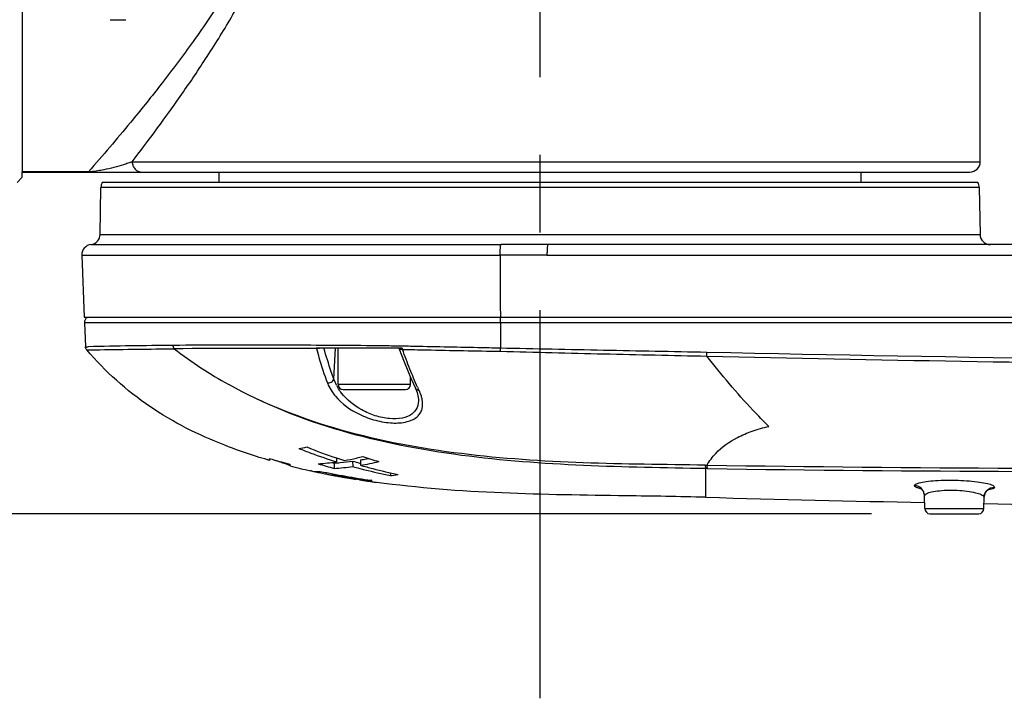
# Model space of a CAD drawing. Header units: millimetres. Extents: x 5828 to 6704, y 123 to 421.
# Tile 22 of 145: x 6397.16 to 6401.92, y 204.95 to 208.22. Entities that reach past the tile are written whole.
import ezdxf

# ---------------------------------------------------------------- set-up
doc = ezdxf.new("R2010")
doc.units = ezdxf.units.MM
doc.linetypes.add('CENTER', pattern=[0.6, 0.375, -0.075, 0.075, -0.075])
for name, color, linetype in [('中心线', 7, 'Continuous'), ('外形图', 7, 'Continuous'), ('尺寸标注', 7, 'Continuous')]:
    doc.layers.add(name, color=color, linetype=linetype)
doc.styles.add('微软雅黑', font='msyh.ttc', dxfattribs={"height": 1.5})
doc.dimstyles.new('尺寸标注_1_20比例', dxfattribs={"dimtxt": 1.5, "dimasz": 1.25, "dimexe": 0.5, "dimexo": 0.4, "dimgap": 0.5, "dimtad": 1, "dimdec": 1, "dimlfac": 20, "dimdsep": 46, "dimtxsty": '微软雅黑', "dimcen": 0.09, "dimadec": 0, "dimazin": 0, "dimtp": 0.01, "dimtm": 0.01, "dimtfac": 1, "dimtdec": 1, "dimtofl": 0, "dimtmove": 0, "dimatfit": 3, "dimfxl": 1, "dimtolj": 1, "dimarcsym": 0})

# ---------------------------------------------------------------- blocks, each defined once
blk = doc.blocks.new('*D1115')
at = {"layer": 'Defpoints', "color": 0}
for p in [(6401.6767, 212.5365), (6392.9512, 205.8365), (6401.6767, 205.8365)]:
    blk.add_point(p, dxfattribs=at)
at = {"layer": '尺寸标注', "color": 0, "lineweight": -2}
for p, q in [((6401.2767, 212.5365), (6392.4512, 212.5365)), ((6392.9512, 211.2865), (6392.9512, 207.0865)), ((6401.2767, 205.8365), (6392.4512, 205.8365))]:
    blk.add_line(p, q, dxfattribs=at)
at = {"layer": '尺寸标注', "color": 0}
for points in [[(6393.1595, 211.2865), (6392.7428, 211.2865), (6392.9512, 212.5365)], [(6392.7428, 207.0865), (6393.1595, 207.0865), (6392.9512, 205.8365)]]:
    blk.add_solid(points, dxfattribs=at)
at = {"layer": '尺寸标注', "color": 0, "insert": (6391.6721, 209.1865), "char_height": 1.5, "attachment_point": 5, "rotation": 90, "style": '微软雅黑'}
blk.add_mtext('\\A1;134', dxfattribs=at)

msp = doc.modelspace()

# ---------------------------------------------------------------- linework, layer by layer
at = {"layer": '中心线', "linetype": 'CENTER', "ltscale": 5}
msp.add_line((6399.6767, 204.9452), (6399.6767, 213.6257), dxfattribs=at)
at = {"layer": '外形图', "color": 7, "linetype": 'Continuous'}
for p, q in [((6397.1767, 210.8865), (6397.1767, 207.4865)), ((6401.8017, 207.5365), (6401.8017, 208.6401)), ((6397.6017, 208.2225), (6397.6762, 208.2225)), ((6397.7077, 207.5365), (6401.8017, 207.5365)), ((6397.1767, 207.4615), (6397.1517, 207.4365)), ((6397.1767, 207.4615), (6397.1767, 207.488)), ((6397.4967, 207.488), (6397.1767, 207.488)), ((6397.1767, 207.4865), (6401.7517, 207.4865)), ((6397.4967, 207.4865), (6397.4967, 207.488)), ((6398.1267, 207.4365), (6398.1267, 207.4865)), ((6401.2267, 207.4365), (6401.2267, 207.4865)), ((6397.5526, 207.1856), (6397.5565, 207.4124)), ((6401.7969, 207.4124), (6397.5565, 207.4124)), ((6401.7902, 207.4365), (6397.5632, 207.4365)), ((6401.7969, 207.4124), (6401.8009, 207.1856)), ((6397.5526, 207.1856), (6401.8009, 207.1856)), ((6397.5084, 207.1368), (6399.4877, 207.1368)), ((6403.2149, 207.1365), (6399.7144, 207.1365)), ((6397.4642, 207.0854), (6397.4759, 206.7865)), ((6397.4642, 207.0854), (6399.4839, 207.0854)), ((6399.71, 207.0847), (6399.4839, 207.0854)), ((6399.71, 207.0847), (6403.2123, 207.0847)), ((6397.4759, 206.7865), (6412.6269, 206.7865)), ((6397.477, 206.7604), (6397.482, 206.6431)), ((6397.477, 206.7604), (6411.2023, 206.7604)), ((6399.485, 206.7604), (6399.4855, 206.636)), ((6398.7018, 206.6491), (6398.5949, 206.6498)), ((6397.482, 206.6431), (6397.4949, 206.6433)), ((6397.488, 206.628), (6397.5009, 206.6282)), ((6399.0116, 206.6365), (6398.596, 206.6365)), ((6398.6814, 206.4869), (6398.6888, 206.6365)), ((6398.7017, 206.4615), (6398.7017, 206.6365)), ((6399.0106, 206.6456), (6398.9944, 206.6459)), ((6398.7017, 206.4615), (6399.0517, 206.4615)), ((6399.0517, 206.4615), (6399.0517, 206.4929)), ((6398.7267, 206.4365), (6399.0267, 206.4365)), ((6399.0747, 206.4423), (6399.0746, 206.4424)), ((6399.0896, 206.3906), (6399.0896, 206.3906)), ((6398.3709, 206.094), (6398.3602, 206.0971)), ((6398.3709, 206.094), (6398.3604, 206.0977)), ((6398.371, 206.1026), (6398.3709, 206.094)), ((6398.6829, 206.0816), (6398.6831, 206.0554)), ((6398.6943, 206.106), (6398.6939, 206.0873)), ((6398.7716, 206.0906), (6398.7719, 206.0645)), ((6398.8053, 206.0815), (6398.8096, 206.0804)), ((6398.8093, 206.0965), (6398.8099, 206.0705)), ((6398.463, 206.0772), (6398.4699, 206.0754)), ((6398.463, 206.0772), (6398.4699, 206.0754)), ((6398.4699, 206.0673), (6398.4699, 206.0755)), ((6398.5718, 206.0434), (6398.5675, 206.0443)), ((6398.5718, 206.0434), (6398.5675, 206.0443)), ((6398.5734, 206.0431), (6398.5718, 206.0434)), ((6398.5734, 206.043), (6398.5718, 206.0434)), ((6398.6439, 206.0356), (6398.6439, 206.0285)), ((6398.9537, 206.0344), (6398.9538, 206.0206)), ((6400.4767, 205.9159), (6400.4767, 206.0547)), ((6398.6723, 206.03), (6398.6724, 206.0234)), ((6398.6871, 206.0271), (6398.6872, 206.0228)), ((6398.6918, 206.0193), (6398.6984, 206.0181)), ((6398.7317, 206.0121), (6398.7341, 206.0117)), ((6398.8649, 205.9936), (6398.8602, 205.9943)), ((6398.8649, 205.9936), (6398.8602, 205.9943)), ((6398.8649, 205.9974), (6398.8612, 205.998)), ((6398.8649, 205.9974), (6398.8612, 205.9979)), ((6398.8649, 205.9936), (6398.8649, 205.9974)), ((6401.5347, 205.8913), (6401.5324, 205.8913)), ((6401.5347, 205.8908), (6401.5324, 205.8908)), ((6401.5341, 205.8611), (6401.533, 205.9236)), ((6401.8193, 205.8611), (6401.8202, 205.9162)), ((6401.5341, 205.8611), (6401.8193, 205.8611)), ((6401.5591, 205.8365), (6401.7943, 205.8365))]:
    msp.add_line(p, q, dxfattribs=at)
for points in [[(6398.9954, 206.6365), (6399.0198, 206.5708), (6399.0527, 206.4905), (6399.0746, 206.4424)], [(6399.0747, 206.4423), (6399.0831, 206.4216), (6399.0896, 206.3906)], [(6401.5167, 205.9586), (6401.5128, 205.9599), (6401.5168, 205.9573), (6401.5269, 205.9456), (6401.533, 205.9236)], [(6401.8202, 205.9162), (6401.8204, 205.9188), (6401.8268, 205.939), (6401.8375, 205.9508), (6401.8419, 205.9534)]]:
    msp.add_lwpolyline(points, dxfattribs=at)
for centre, radius, start, end in [((6401.7517, 207.5365), 0.05, 270, 0), ((6397.6065, 207.4115), 0.05, 150, 179), ((6401.7469, 207.4115), 0.05, 1, 30), ((6397.5026, 207.1865), 0.05, 276.6574, 359), ((6401.8508, 207.1865), 0.05, 181, 270), ((6397.5142, 207.0872), 0.05, 96.6574, 182.0779), ((6397.5019, 206.7615), 0.025, 120.806, 182.4179), ((6398.1421, 177.396), 29.2545, 90.46431, 91.26759), ((6398.3019, 167.2685), 39.3667, 89.57056, 90.56927), ((6399.1993, 208.3047), 2.1105, 232.3722, 240.9108), ((6399.053, 206.6405), 0.042, 191.4282, 194.1627), ((6405.4202, 427.8398), 221.2975, 268.721407, 269.994013), ((6398.7267, 206.4615), 0.025, 180, 270), ((6399.0267, 206.4615), 0.025, 270, 0), ((6398.8952, 206.5776), 0.2699, 214.4457, 219.9441), ((6398.8932, 206.5589), 0.2238, 206.7974, 208.5761), ((6399.6178, 206.6982), 0.5886, 205.2596, 206.7132), ((6398.9559, 206.3597), 0.1543, 10.7619, 13.4295), ((6398.3233, 207.2776), 1.1414, 279.5115, 281.4532), ((6399.334, 208.1895), 2.1972, 248.0284, 249.6665), ((6399.4094, 208.2692), 2.2786, 247.8402, 251.7075), ((6399.3983, 208.3656), 2.3847, 249.6881, 252.8183), ((6399.1964, 208.9118), 2.9279, 253.6257, 255.4946), ((6398.5315, 207.1689), 1.0937, 273.8606, 278.5381), ((6399.3973, 208.7169), 2.7304, 254.6093, 254.8332), ((6398.6176, 207.1543), 1.0747, 273.4858, 275.0531), ((6399.472, 208.4532), 2.4729, 251.6687, 252.5854), ((6398.6102, 207.2322), 1.1529, 275.0746, 278.0479), ((6398.4857, 207.4554), 1.3839, 280.2502, 282.744), ((6399.4912, 208.6798), 2.6873, 254.4685, 255.2118), ((6398.4596, 207.5727), 1.504, 282.7247, 283.888), ((6398.5776, 207.4473), 1.3705, 279.7334, 280.9826), ((6398.5602, 207.5158), 1.4667, 279.8014, 283.3406), ((6399.6176, 208.5655), 2.5791, 252, 253.8124), ((6398.5634, 207.522), 1.4466, 280.9686, 281.3562), ((6398.3897, 205.896), 0.191, 67.9159, 68.7429), ((6399.275, 209.269), 3.3014, 255.8853, 257.625), ((6399.3084, 209.4313), 3.467, 257.7608, 258.0874), ((6398.6001, 206.1734), 0.1331, 258.4436, 270.3582), ((6399.3247, 209.5086), 3.546, 258.0877, 258.5083), ((6398.6, 206.1785), 0.1382, 270.3884, 276.4937), ((6399.3559, 208.5604), 2.5937, 253.1738, 254.9651), ((6399.4463, 210.0385), 4.0827, 258.2609, 261.7612), ((6399.3433, 209.6), 3.6393, 258.5083, 258.9207), ((6398.6131, 207.1777), 1.1244, 273.5707, 278.1175), ((6399.5044, 208.7193), 2.754, 254.5746, 255.308), ((6399.5252, 208.7987), 2.836, 255.307, 255.8349), ((6399.561, 208.7561), 2.7886, 254.3748, 255.6369), ((6399.5772, 209.0098), 3.0534, 255.8589, 258.2197), ((6399.627, 209.0177), 3.0585, 255.6551, 258.0141), ((6398.9654, 207.5834), 1.5877, 258.319, 258.9582), ((6399.1225, 208.3828), 2.4024, 258.9314, 259.3745), ((6398.6847, 206.1459), 0.1231, 264.289, 271.1642), ((6399.2831, 209.2337), 3.2684, 259.3589, 259.5768), ((6399.4648, 210.2041), 4.253, 259.4647, 261.8269), ((6399.4201, 209.9819), 4.029, 259.6821, 260.0343), ((6399.427, 210.02), 4.0678, 260.0315, 260.1588), ((6399.5152, 210.3349), 4.3922, 260.6993, 261.197), ((6399.2506, 208.6296), 2.6665, 261.2087, 261.3892), ((6399.0761, 207.4701), 1.4939, 261.3458, 261.9104), ((6399.5387, 210.7365), 4.7929, 261.9303, 262.1767), ((6398.7858, 207.3715), 1.3613, 277.0905, 278.7063), ((6401.5742, 206.2249), 0.2741, 257.6665, 259.0497), ((6401.4838, 205.9227), 0.0492, 27.1384, 30.2479), ((6401.7932, 206.2084), 0.2616, 279.5022, 279.7512), ((6404.4203, 349.4248), 143.563, 268.42591, 268.847359), ((6401.5591, 205.8615), 0.025, 181, 270), ((6401.7943, 205.8615), 0.025, 270, 359), ((6404.7616, 367.2889), 161.4304, 268.955805, 269.334575)]:
    msp.add_arc(centre, radius, start, end, dxfattribs=at)
for points, knots in [([(6398.4405, 209.1846), (6398.4404, 209.1321), (6398.4327, 209.0274), (6398.4003, 208.8743), (6398.3514, 208.7279), (6398.2711, 208.545), (6398.1524, 208.3356), (6397.9982, 208.1086), (6397.8468, 207.9081), (6397.6814, 207.7029), (6397.5653, 207.5667), (6397.4967, 207.488)], [0, 0, 0, 0, 0.079598, 0.158599, 0.236543, 0.313109, 0.461077, 0.600548, 0.728751, 0.841792, 1, 1, 1, 1]), ([(6397.7077, 207.5365), (6397.7812, 207.6327), (6397.8966, 207.7883), (6398.0503, 208.0126), (6398.1748, 208.21), (6398.2945, 208.4259), (6398.3999, 208.6609), (6398.4634, 208.8722), (6398.4911, 209.0491), (6398.496, 209.1393), (6398.4961, 209.1845)], [0, 0, 0, 0, 0.195596, 0.312763, 0.439022, 0.572369, 0.711264, 0.854327, 0.926991, 1, 1, 1, 1]), ([(6397.7077, 207.5365), (6397.7009, 207.5338), (6397.6867, 207.5289), (6397.6574, 207.5192), (6397.6185, 207.5081), (6397.5774, 207.4985), (6397.5395, 207.4917), (6397.5181, 207.4891), (6397.5061, 207.4884)], [0, 0, 0, 0, 0.105727, 0.215715, 0.445138, 0.689505, 0.825604, 1, 1, 1, 1]), ([(6397.7077, 207.5365), (6397.7077, 207.53), (6397.71, 207.517), (6397.7202, 207.5004), (6397.7356, 207.4892), (6397.748, 207.4865), (6397.754, 207.4865)], [0, 0, 0, 0, 0.258743, 0.512355, 0.758762, 1, 1, 1, 1]), ([(6397.5061, 207.4884), (6397.5053, 207.4883), (6397.5022, 207.4882), (6397.4991, 207.488), (6397.4967, 207.488)], [0, 0, 0, 0, 0.238727, 1, 1, 1, 1]), ([(6399.4839, 207.0854), (6399.4839, 207.0915), (6399.4841, 207.1029), (6399.4846, 207.1184), (6399.486, 207.1292), (6399.4866, 207.1353), (6399.4877, 207.1368)], [0, 0, 0, 0, 0.353618, 0.664562, 0.889199, 1, 1, 1, 1]), ([(6399.7142, 207.1365), (6399.7138, 207.1365), (6399.7131, 207.1347), (6399.7124, 207.132), (6399.7117, 207.1271), (6399.7108, 207.1178), (6399.7101, 207.1034), (6399.71, 207.0912), (6399.71, 207.0847)], [0, 0, 0, 0, 0.02539, 0.084478, 0.177925, 0.302284, 0.624236, 1, 1, 1, 1]), ([(6399.485, 206.7604), (6399.485, 206.7635), (6399.4851, 206.7693), (6399.4853, 206.7772), (6399.4861, 206.7826), (6399.4863, 206.7857), (6399.487, 206.7864)], [0, 0, 0, 0, 0.356468, 0.669684, 0.893453, 1, 1, 1, 1]), ([(6398.5949, 206.6498), (6398.5295, 206.6502), (6398.2996, 206.6516), (6398.0696, 206.651), (6397.905, 206.6495)], [0, 0, 0, 0, 0.28408, 1, 1, 1, 1]), ([(6398.9944, 206.6459), (6398.9695, 206.6463), (6398.8719, 206.6479), (6398.7744, 206.6486), (6398.7018, 206.6491)], [0, 0, 0, 0, 0.255441, 1, 1, 1, 1]), ([(6398.1541, 206.1672), (6398.028, 206.2166), (6397.7823, 206.3395), (6397.5765, 206.5238), (6397.488, 206.628)], [0, 0, 0, 0, 0.497678, 1, 1, 1, 1]), ([(6397.5009, 206.6282), (6397.5174, 206.6284), (6397.6541, 206.6305), (6397.7907, 206.6321), (6397.9108, 206.6332)], [0, 0, 0, 0, 0.121185, 1, 1, 1, 1]), ([(6398.597, 206.634), (6398.6009, 206.6195), (6398.6166, 206.5639), (6398.6346, 206.5089), (6398.6496, 206.469)], [0, 0, 0, 0, 0.261355, 1, 1, 1, 1]), ([(6398.6814, 206.4869), (6398.677, 206.4986), (6398.6592, 206.5479), (6398.6438, 206.5981), (6398.6332, 206.6365)], [0, 0, 0, 0, 0.239278, 1, 1, 1, 1]), ([(6398.9957, 206.6365), (6398.9963, 206.6355), (6399.0006, 206.631), (6399.0074, 206.63), (6399.0123, 206.6302)], [0, 0, 0, 0, 0.193154, 1, 1, 1, 1]), ([(6399.0856, 206.4471), (6399.072, 206.4759), (6399.0472, 206.5368), (6399.0233, 206.5981), (6399.0123, 206.6302)], [0, 0, 0, 0, 0.484438, 1, 1, 1, 1]), ([(6399.0123, 206.6302), (6399.051, 206.6293), (6399.2088, 206.626), (6399.3665, 206.6235), (6399.4855, 206.621)], [0, 0, 0, 0, 0.245542, 1, 1, 1, 1]), ([(6399.4855, 206.636), (6399.4488, 206.6368), (6399.304, 206.6396), (6399.1592, 206.6428), (6399.0511, 206.6449)], [0, 0, 0, 0, 0.253236, 1, 1, 1, 1]), ([(6399.4855, 206.621), (6399.4854, 206.6222), (6399.4853, 206.6272), (6399.4853, 206.6322), (6399.4855, 206.636)], [0, 0, 0, 0, 0.222428, 1, 1, 1, 1]), ([(6400.4819, 206.6156), (6400.3158, 206.6191), (6399.9837, 206.6252), (6399.6515, 206.6325), (6399.4855, 206.636)], [0, 0, 0, 0, 0.500095, 1, 1, 1, 1]), ([(6399.4855, 206.621), (6399.6516, 206.6171), (6399.9838, 206.6083), (6400.3161, 206.6014), (6400.4822, 206.5979)], [0, 0, 0, 0, 0.499937, 1, 1, 1, 1]), ([(6400.4822, 206.5979), (6400.4821, 206.5991), (6400.4819, 206.605), (6400.4819, 206.6109), (6400.4819, 206.6156)], [0, 0, 0, 0, 0.207962, 1, 1, 1, 1]), ([(6405.3968, 206.5601), (6404.9869, 206.5601), (6403.3485, 206.565), (6401.7102, 206.5899), (6400.4819, 206.6156)], [0, 0, 0, 0, 0.250188, 1, 1, 1, 1]), ([(6400.7816, 206.258), (6400.7554, 206.2838), (6400.6498, 206.3919), (6400.5523, 206.5077), (6400.4822, 206.5979)], [0, 0, 0, 0, 0.243562, 1, 1, 1, 1]), ([(6400.4767, 206.0546), (6400.2798, 206.0576), (6399.886, 206.0642), (6399.2962, 206.1072), (6398.7145, 206.2183), (6398.3448, 206.3645), (6398.1732, 206.4605)], [0, 0, 0, 0, 0.250123, 0.500251, 0.750269, 1, 1, 1, 1]), ([(6400.4738, 206.0712), (6400.0811, 206.0767), (6399.2999, 206.0792), (6398.5147, 206.2705), (6398.1733, 206.4604)], [0, 0, 0, 0, 0.501344, 1, 1, 1, 1]), ([(6398.6496, 206.469), (6398.6522, 206.4686), (6398.662, 206.4688), (6398.6715, 206.4735), (6398.6763, 206.4786)], [0, 0, 0, 0, 0.276408, 1, 1, 1, 1]), ([(6398.6496, 206.469), (6398.6509, 206.4652), (6398.657, 206.4498), (6398.6655, 206.4353), (6398.6726, 206.4249)], [0, 0, 0, 0, 0.239272, 1, 1, 1, 1]), ([(6398.7178, 206.4196), (6398.7158, 206.4222), (6398.7081, 206.4325), (6398.7012, 206.4435), (6398.6966, 206.4519)], [0, 0, 0, 0, 0.256071, 1, 1, 1, 1]), ([(6399.0896, 206.3906), (6399.0903, 206.3769), (6399.087, 206.3485), (6399.0576, 206.3129), (6399.0082, 206.295), (6398.947, 206.2937), (6398.8801, 206.308), (6398.7974, 206.3432), (6398.7438, 206.386), (6398.7178, 206.4196)], [0, 0, 0, 0, 0.088817, 0.177192, 0.284483, 0.418694, 0.570591, 0.724429, 1, 1, 1, 1]), ([(6399.0921, 206.4336), (6399.0882, 206.4335), (6399.0811, 206.4347), (6399.0759, 206.4397), (6399.0747, 206.4423)], [0, 0, 0, 0, 0.572458, 1, 1, 1, 1]), ([(6399.106, 206.3956), (6399.1053, 206.3987), (6399.1017, 206.4118), (6399.0967, 206.4244), (6399.0921, 206.4336)], [0, 0, 0, 0, 0.237798, 1, 1, 1, 1]), ([(6398.6883, 206.4043), (6398.7195, 206.367), (6398.7844, 206.3213), (6398.8819, 206.2854), (6398.9601, 206.2723), (6399.0297, 206.2763), (6399.0769, 206.2965), (6399.099, 206.3217), (6399.1112, 206.3498), (6399.1104, 206.3735), (6399.1075, 206.3886)], [0, 0, 0, 0, 0.276798, 0.43504, 0.590659, 0.72479, 0.828032, 0.871321, 0.912668, 1, 1, 1, 1]), ([(6400.4823, 206.0711), (6401.4814, 206.0565), (6402.9807, 206.05), (6404.98, 206.0623), (6406.4803, 206.0806), (6407.9809, 206.1048), (6409.4816, 206.1466), (6410.9812, 206.2229), (6411.979, 206.3058), (6412.4768, 206.3583)], [0, 0, 0, 0, 0.249745, 0.374703, 0.499706, 0.624747, 0.749818, 0.874904, 1, 1, 1, 1]), ([(6400.4858, 206.0545), (6401.4845, 206.0406), (6403.4832, 206.0331), (6407.4809, 206.076), (6410.4854, 206.141), (6412.4767, 206.3325)], [0, 0, 0, 0, 0.249758, 0.499745, 1, 1, 1, 1]), ([(6400.4826, 206.0711), (6400.4946, 206.0916), (6400.5344, 206.1464), (6400.6132, 206.1993), (6400.702, 206.2381), (6400.7539, 206.2531), (6400.7816, 206.258)], [0, 0, 0, 0, 0.196194, 0.555649, 0.767391, 1, 1, 1, 1]), ([(6398.3602, 206.0971), (6398.3427, 206.1022), (6398.2733, 206.1233), (6398.2047, 206.1473), (6398.1541, 206.1672)], [0, 0, 0, 0, 0.25114, 1, 1, 1, 1]), ([(6398.3976, 206.095), (6398.4009, 206.0939), (6398.4128, 206.09), (6398.4248, 206.0861), (6398.4334, 206.0831)], [0, 0, 0, 0, 0.276016, 1, 1, 1, 1]), ([(6398.4334, 206.0831), (6398.436, 206.0822), (6398.4445, 206.0793), (6398.4531, 206.0763), (6398.4589, 206.074)], [0, 0, 0, 0, 0.303999, 1, 1, 1, 1]), ([(6398.4615, 206.073), (6398.4626, 206.0725), (6398.4653, 206.0713), (6398.4681, 206.0702), (6398.4694, 206.069)], [0, 0, 0, 0, 0.400805, 1, 1, 1, 1]), ([(6400.4738, 206.0712), (6400.474, 206.0694), (6400.4747, 206.0638), (6400.4755, 206.0582), (6400.4767, 206.0546)], [0, 0, 0, 0, 0.329038, 1, 1, 1, 1]), ([(6400.4858, 206.0545), (6400.4854, 206.0554), (6400.4837, 206.0608), (6400.4829, 206.0665), (6400.4823, 206.0711)], [0, 0, 0, 0, 0.171812, 1, 1, 1, 1]), ([(6398.7341, 206.0117), (6398.7469, 206.0095), (6398.765, 206.0067), (6398.7832, 206.0035), (6398.7886, 206.0032)], [0, 0, 0, 0, 0.703795, 1, 1, 1, 1]), ([(6400.4767, 205.9159), (6400.3485, 205.9194), (6400.021, 205.9246), (6399.4901, 205.9305), (6399.0878, 205.9605), (6398.8863, 205.9882)], [0, 0, 0, 0, 0.241522, 0.616985, 1, 1, 1, 1]), ([(6401.4841, 205.9722), (6401.484, 205.9752), (6401.493, 205.9818), (6401.5011, 205.9839), (6401.507, 205.9855)], [0, 0, 0, 0, 0.327802, 1, 1, 1, 1]), ([(6401.507, 205.9855), (6401.518, 205.9885), (6401.5442, 205.993), (6401.6069, 205.999), (6401.6769, 205.9997), (6401.7478, 205.9956), (6401.7952, 205.9904), (6401.8325, 205.9836), (6401.8537, 205.9777), (6401.8616, 205.9739)], [0, 0, 0, 0, 0.095399, 0.222247, 0.527702, 0.681011, 0.817607, 0.926626, 1, 1, 1, 1]), ([(6401.4937, 205.9636), (6401.4923, 205.9643), (6401.4886, 205.9661), (6401.4841, 205.9694), (6401.4841, 205.9722)], [0, 0, 0, 0, 0.355206, 1, 1, 1, 1]), ([(6401.5156, 205.9571), (6401.5134, 205.9576), (6401.506, 205.9594), (6401.4987, 205.9615), (6401.4937, 205.9636)], [0, 0, 0, 0, 0.295715, 1, 1, 1, 1]), ([(6401.5417, 205.9333), (6401.5493, 205.9375), (6401.5705, 205.9433), (6401.6075, 205.9488), (6401.6531, 205.9511), (6401.7016, 205.9498), (6401.7467, 205.9452), (6401.7841, 205.9373), (6401.8074, 205.93), (6401.8203, 205.9205), (6401.8202, 205.9162)], [0, 0, 0, 0, 0.090892, 0.225527, 0.390078, 0.565124, 0.729253, 0.863585, 0.954815, 1, 1, 1, 1]), ([(6401.8202, 205.9162), (6401.8205, 205.9288), (6401.8317, 205.955), (6401.8584, 205.965), (6401.8711, 205.9648)], [0, 0, 0, 0, 0.498034, 1, 1, 1, 1]), ([(6401.8711, 205.9648), (6401.8711, 205.9609), (6401.8567, 205.9538), (6401.846, 205.952), (6401.8376, 205.9505)], [0, 0, 0, 0, 0.311109, 1, 1, 1, 1]), ([(6401.8616, 205.9739), (6401.863, 205.9732), (6401.8668, 205.9712), (6401.8711, 205.9677), (6401.8711, 205.9648)], [0, 0, 0, 0, 0.354698, 1, 1, 1, 1]), ([(6401.533, 205.9236), (6401.533, 205.9244), (6401.5341, 205.9289), (6401.5385, 205.9316), (6401.5417, 205.9333)], [0, 0, 0, 0, 0.18735, 1, 1, 1, 1])]:
    msp.add_open_spline(points, degree=3, knots=knots, dxfattribs=at)
for points in [[(6399.7142, 207.1365), (6399.6387, 207.1365), (6399.5632, 207.1368), (6399.4877, 207.1368)], [(6399.4839, 207.0854), (6399.4842, 206.9857), (6399.4845, 206.8861), (6399.4849, 206.7865)], [(6397.9108, 206.6332), (6397.9072, 206.6377), (6397.9052, 206.6438), (6397.905, 206.6495)], [(6397.488, 206.628), (6397.4845, 206.6321), (6397.4823, 206.6377), (6397.482, 206.6431)], [(6398.597, 206.634), (6398.5966, 206.6348), (6398.5963, 206.6357), (6398.5961, 206.6365)], [(6398.6146, 206.6365), (6398.6091, 206.6343), (6398.6029, 206.6333), (6398.597, 206.634)], [(6399.0511, 206.6449), (6399.0376, 206.6451), (6399.0241, 206.6454), (6399.0106, 206.6456)], [(6399.0112, 206.6365), (6399.0114, 206.635), (6399.0116, 206.6336), (6399.0119, 206.6322)], [(6398.6763, 206.4786), (6398.6785, 206.481), (6398.6804, 206.4838), (6398.6814, 206.4869)], [(6398.6934, 206.458), (6398.6887, 206.4673), (6398.6847, 206.477), (6398.6814, 206.4869)], [(6400.4738, 206.0712), (6400.4766, 206.0712), (6400.4795, 206.0709), (6400.4823, 206.0711)], [(6400.4858, 206.0545), (6400.4828, 206.0544), (6400.4797, 206.0546), (6400.4767, 206.0546)], [(6401.5032, 205.968), (6401.4972, 205.9706), (6401.4906, 205.9721), (6401.4841, 205.9722)], [(6401.5264, 205.9475), (6401.5212, 205.9564), (6401.5127, 205.9639), (6401.5032, 205.968)], [(6401.533, 205.9236), (6401.5329, 205.931), (6401.531, 205.9385), (6401.5277, 205.9451)]]:
    msp.add_open_spline(points, degree=3, dxfattribs=at)

# ---------------------------------------------------------------- dimensions: what is measured, and where the dimension line sits
at = {"layer": '尺寸标注'}
dim = msp.add_linear_dim(base=(6392.9512, 205.8365), p1=(6401.6767, 212.5365), p2=(6401.6767, 205.8365), angle=90, dimstyle='尺寸标注_1_20比例', dxfattribs=at)
dim.commit()
dim.dimension.update_dxf_attribs({"geometry": '*D1115', "text_midpoint": (6391.6721, 209.1865)})

doc.saveas('drawing.dxf')
